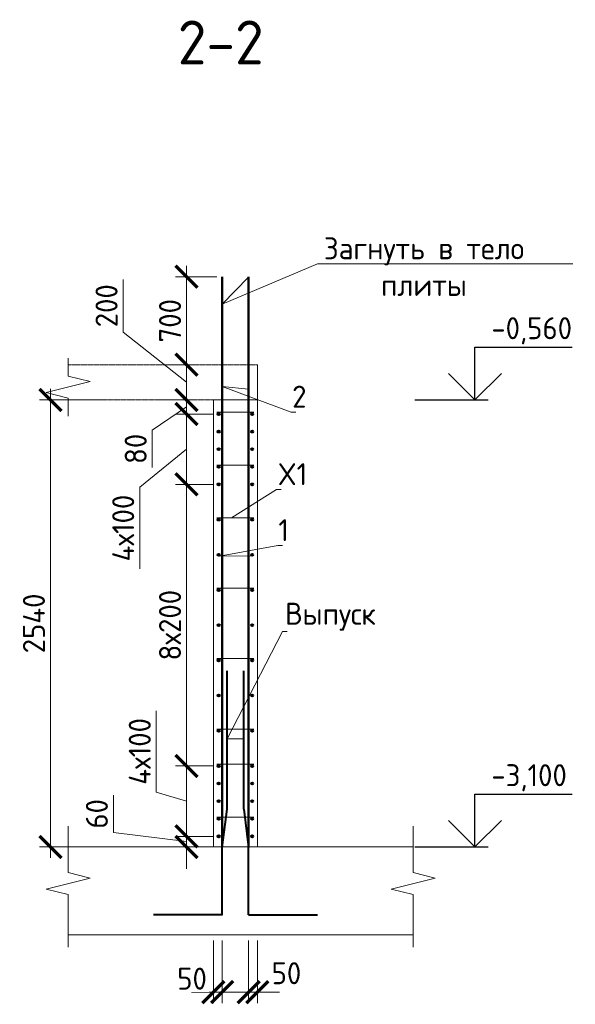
# Model space of a CAD drawing. Header units: millimetres. Extents: x 349531 to 1063351, y -131924 to 96186.
# Tile 82 of 228: x 533670 to 539980, y -43810 to -32621. Entities that reach past the tile are written whole.
import ezdxf
from ezdxf import colors
from ezdxf.entities.mleader import LeaderData, LeaderLine
from ezdxf.math import Vec2, Vec3

# ---------------------------------------------------------------- set-up
doc = ezdxf.new("R2010")
doc.units = ezdxf.units.MM
doc.linetypes.add('01 Штриховая _4 мм_', pattern=[6, 3.5, -2.5])
for name, color, linetype, lineweight in [('AF_Perekritie', 90, 'Continuous', 18), ('AF_Stena', 90, 'Continuous', 18), ('KR_Fundament', 253, 'Continuous', 18), ('Арм_шпильки', 143, 'Continuous', 18), ('Армирование', 3, 'Continuous', 40), ('АрмСтер', 2, 'Continuous', 50), ('подоснова', 151, 'Continuous', 5), ('РАЗМЕРЫ', 1, 'Continuous', 9)]:
    doc.layers.add(name, color=color, linetype=linetype, lineweight=lineweight)
doc.styles.add('GOST-2.304_Type-B', font='GOST_Common.ttf')
doc.dimstyles.new('мой 25', dxfattribs={"dimscale": 100, "dimtxt": 2.5, "dimasz": 2.5, "dimexe": 1.25, "dimexo": 0.625, "dimtad": 1, "dimdec": 0, "dimlfac": 0.5, "dimtxsty": 'GOST-2.304_Type-B', "dimblk": 'ARCHTICK', "dimcen": 2.5, "dimdle": 1.25, "dimaunit": 1, "dimadec": 1, "dimazin": 2, "dimtfac": 1, "dimtdec": 0, "dimtmove": 1, "dimatfit": 3, "dimfxl": 6, "dimfxlon": 1, "dimtfill": 1, "dimlwd": -1, "dimlwe": -1, "dimarcsym": 0})

# ---------------------------------------------------------------- blocks, each defined once
blk = doc.blocks.new('_None')
blk = doc.blocks.new('_ArchTick')
at = {"color": 0, "linetype": 'ByBlock', "const_width": 0.15}
blk.add_lwpolyline([(-0.5, -0.5), (0.5, 0.5)], dxfattribs=at)
blk = doc.blocks.new('*D1264')
at = {"layer": 'DEFPOINTS', "color": 0, "lineweight": 50, "transparency": 16777216}
for p in [(535564, -36942), (535701, -36942), (535929, -37102)]:
    blk.add_point(p, dxfattribs=at)
at = {"layer": 'РАЗМЕРЫ', "color": 0, "linetype": 'Continuous', "transparency": 16777216}
for p, q in [((535564, -37227), (535564, -36817)), ((535564, -37022), (535174, -37286)), ((535639, -36942), (535439, -36942)), ((535867, -37102), (535439, -37102)), ((535174, -37286), (535174, -37711))]:
    blk.add_line(p, q, dxfattribs=at)
at = {"layer": 'РАЗМЕРЫ', "color": 0, "transparency": 16777216, "xscale": 250, "yscale": 250, "zscale": 250}
for p, rotation in [((535564, -36942), 90), ((535564, -37102), 270)]:
    blk.add_blockref('_ArchTick', p, dxfattribs=dict(at, rotation=rotation))
at = {"layer": 'РАЗМЕРЫ', "color": 0, "transparency": 16777216, "insert": (534987, -37498), "char_height": 250, "attachment_point": 5, "rotation": 90, "style": 'GOST-2.304_Type-B', "bg_fill": 3, "box_fill_scale": 1.1, "bg_fill_color": 256, "bg_fill_true_color": 13158600, "bg_fill_transparency": 0}
blk.add_mtext('80', dxfattribs=at)
blk = doc.blocks.new('*D1134')
at = {"layer": 'DEFPOINTS', "color": 0, "lineweight": 50, "transparency": 16777216}
for p in [(535228, -36542), (535564, -36542), (535228, -36942)]:
    blk.add_point(p, dxfattribs=at)
at = {"layer": 'РАЗМЕРЫ', "color": 0, "linetype": 'Continuous', "transparency": 16777216}
for p, q in [((534843, -36172), (534843, -35572)), ((535564, -36742), (534843, -36172)), ((535564, -37067), (535564, -36417)), ((535291, -36542), (535689, -36542)), ((535290, -36942), (535689, -36942))]:
    blk.add_line(p, q, dxfattribs=at)
at = {"layer": 'РАЗМЕРЫ', "color": 0, "transparency": 16777216, "xscale": 250, "yscale": 250, "zscale": 250}
for p, rotation in [((535564, -36542), 90), ((535564, -36942), 270)]:
    blk.add_blockref('_ArchTick', p, dxfattribs=dict(at, rotation=rotation))
at = {"layer": 'РАЗМЕРЫ', "color": 0, "transparency": 16777216, "insert": (534656, -35872), "char_height": 250, "attachment_point": 5, "rotation": 90, "style": 'GOST-2.304_Type-B', "bg_fill": 3, "box_fill_scale": 1.1, "bg_fill_color": 256, "bg_fill_true_color": 13158600, "bg_fill_transparency": 0}
blk.add_mtext('200', dxfattribs=at)
blk = doc.blocks.new('*D1265')
at = {"layer": 'DEFPOINTS', "color": 0, "lineweight": 50, "transparency": 16777216}
for p in [(535929, -41102), (535564, -41902), (535929, -41902)]:
    blk.add_point(p, dxfattribs=at)
at = {"layer": 'РАЗМЕРЫ', "color": 0, "linetype": 'Continuous', "transparency": 16777216}
for p, q in [((535220, -41399), (535220, -40474)), ((535564, -40977), (535564, -42027)), ((535867, -41102), (535439, -41102)), ((535564, -41502), (535220, -41399)), ((535867, -41902), (535439, -41902))]:
    blk.add_line(p, q, dxfattribs=at)
at = {"layer": 'РАЗМЕРЫ', "color": 0, "transparency": 16777216, "xscale": 250, "yscale": 250, "zscale": 250}
for p, rotation in [((535564, -41102), 90), ((535564, -41902), 270)]:
    blk.add_blockref('_ArchTick', p, dxfattribs=dict(at, rotation=rotation))
at = {"layer": 'РАЗМЕРЫ', "color": 0, "transparency": 16777216, "insert": (535033, -40936), "char_height": 250, "attachment_point": 5, "rotation": 90, "style": 'GOST-2.304_Type-B', "bg_fill": 3, "box_fill_scale": 1.1, "bg_fill_color": 256, "bg_fill_true_color": 13158600, "bg_fill_transparency": 0}
blk.add_mtext('4х100', dxfattribs=at)
blk = doc.blocks.new('*D1266')
at = {"layer": 'DEFPOINTS', "color": 0, "lineweight": 50, "transparency": 16777216}
for p in [(535929, -41902), (535564, -42022), (535869, -42022)]:
    blk.add_point(p, dxfattribs=at)
at = {"layer": 'РАЗМЕРЫ', "color": 0, "linetype": 'Continuous', "transparency": 16777216}
for p, q in [((534733, -41859), (534733, -41434)), ((535564, -41902), (535564, -41652)), ((535564, -41962), (534733, -41859)), ((535867, -41902), (535439, -41902)), ((535564, -41902), (535564, -42022)), ((535564, -41902), (535564, -42022)), ((535807, -42022), (535439, -42022)), ((535564, -42022), (535564, -42272))]:
    blk.add_line(p, q, dxfattribs=at)
at = {"layer": 'РАЗМЕРЫ', "color": 0, "transparency": 16777216, "xscale": 250, "yscale": 250, "zscale": 250}
for p, rotation in [((535564, -41902), 270), ((535564, -42022), 90)]:
    blk.add_blockref('_ArchTick', p, dxfattribs=dict(at, rotation=rotation))
at = {"layer": 'РАЗМЕРЫ', "color": 0, "transparency": 16777216, "insert": (534546, -41646), "char_height": 250, "attachment_point": 5, "rotation": 90, "style": 'GOST-2.304_Type-B', "bg_fill": 3, "box_fill_scale": 1.1, "bg_fill_color": 256, "bg_fill_true_color": 13158600, "bg_fill_transparency": 0}
blk.add_mtext('60', dxfattribs=at)
blk = doc.blocks.new('*D1135')
at = {"layer": 'DEFPOINTS', "color": 0, "lineweight": 50, "transparency": 16777216}
for p in [(535564, -35542), (535971, -35542), (535228, -36542)]:
    blk.add_point(p, dxfattribs=at)
at = {"layer": 'РАЗМЕРЫ', "color": 0, "linetype": 'Continuous', "transparency": 16777216}
for p, q in [((535564, -36667), (535564, -35417)), ((535908, -35542), (535439, -35542)), ((535291, -36542), (535689, -36542))]:
    blk.add_line(p, q, dxfattribs=at)
at = {"layer": 'РАЗМЕРЫ', "color": 0, "transparency": 16777216, "xscale": 250, "yscale": 250, "zscale": 250}
for p, rotation in [((535564, -35542), 90), ((535564, -36542), 270)]:
    blk.add_blockref('_ArchTick', p, dxfattribs=dict(at, rotation=rotation))
at = {"layer": 'РАЗМЕРЫ', "color": 0, "transparency": 16777216, "insert": (535377, -36042), "char_height": 250, "attachment_point": 5, "rotation": 90, "style": 'GOST-2.304_Type-B', "bg_fill": 3, "box_fill_scale": 1.1, "bg_fill_color": 256, "bg_fill_true_color": 13158600, "bg_fill_transparency": 0}
blk.add_mtext('700', dxfattribs=at)
blk = doc.blocks.new('*D1136')
at = {"layer": 'DEFPOINTS', "color": 0, "lineweight": 50, "transparency": 16777216}
for p in [(536178, -36942), (534019, -42022), (536620, -42022)]:
    blk.add_point(p, dxfattribs=at)
at = {"layer": 'РАЗМЕРЫ', "color": 0, "linetype": 'Continuous', "transparency": 16777216}
for p, q in [((534019, -36817), (534019, -42147)), ((534619, -36942), (533894, -36942)), ((534619, -42022), (533894, -42022))]:
    blk.add_line(p, q, dxfattribs=at)
at = {"layer": 'РАЗМЕРЫ', "color": 0, "transparency": 16777216, "xscale": 250, "yscale": 250, "zscale": 250}
for p, rotation in [((534019, -36942), 90), ((534019, -42022), 270)]:
    blk.add_blockref('_ArchTick', p, dxfattribs=dict(at, rotation=rotation))
at = {"layer": 'РАЗМЕРЫ', "color": 0, "transparency": 16777216, "insert": (533831, -39482), "char_height": 250, "attachment_point": 5, "rotation": 90, "style": 'GOST-2.304_Type-B', "bg_fill": 3, "box_fill_scale": 1.1, "bg_fill_color": 256, "bg_fill_true_color": 13158600, "bg_fill_transparency": 0}
blk.add_mtext('2540', dxfattribs=at)
blk = doc.blocks.new('*D1267')
at = {"layer": 'DEFPOINTS', "color": 0, "lineweight": 50, "transparency": 16777216}
for p in [(535564, -37902), (535929, -37902), (535929, -41102)]:
    blk.add_point(p, dxfattribs=at)
at = {"layer": 'РАЗМЕРЫ', "color": 0, "linetype": 'Continuous', "transparency": 16777216}
for p, q in [((535564, -41227), (535564, -37777)), ((535867, -37902), (535439, -37902)), ((535867, -41102), (535439, -41102))]:
    blk.add_line(p, q, dxfattribs=at)
at = {"layer": 'РАЗМЕРЫ', "color": 0, "transparency": 16777216, "xscale": 250, "yscale": 250, "zscale": 250}
for p, rotation in [((535564, -37902), 90), ((535564, -41102), 270)]:
    blk.add_blockref('_ArchTick', p, dxfattribs=dict(at, rotation=rotation))
at = {"layer": 'РАЗМЕРЫ', "color": 0, "transparency": 16777216, "insert": (535377, -39502), "char_height": 250, "attachment_point": 5, "rotation": 90, "style": 'GOST-2.304_Type-B', "bg_fill": 3, "box_fill_scale": 1.1, "bg_fill_color": 256, "bg_fill_true_color": 13158600, "bg_fill_transparency": 0}
blk.add_mtext('8х200', dxfattribs=at)
blk = doc.blocks.new('*D1268')
at = {"layer": 'DEFPOINTS', "color": 0, "lineweight": 50, "transparency": 16777216}
for p in [(535929, -37102), (535564, -37902), (535827, -37902)]:
    blk.add_point(p, dxfattribs=at)
at = {"layer": 'РАЗМЕРЫ', "color": 0, "linetype": 'Continuous', "transparency": 16777216}
for p, q in [((535564, -36977), (535564, -38027)), ((535867, -37102), (535439, -37102)), ((535564, -37502), (535033, -37935)), ((535765, -37902), (535439, -37902)), ((535033, -37935), (535033, -38860))]:
    blk.add_line(p, q, dxfattribs=at)
at = {"layer": 'РАЗМЕРЫ', "color": 0, "transparency": 16777216, "xscale": 250, "yscale": 250, "zscale": 250}
for p, rotation in [((535564, -37102), 90), ((535564, -37902), 270)]:
    blk.add_blockref('_ArchTick', p, dxfattribs=dict(at, rotation=rotation))
at = {"layer": 'РАЗМЕРЫ', "color": 0, "transparency": 16777216, "insert": (534845, -38398), "char_height": 250, "attachment_point": 5, "rotation": 90, "style": 'GOST-2.304_Type-B', "bg_fill": 3, "box_fill_scale": 1.1, "bg_fill_color": 256, "bg_fill_true_color": 13158600, "bg_fill_transparency": 0}
blk.add_mtext('4х100', dxfattribs=at)
blk = doc.blocks.new('*D1142')
at = {"layer": 'DEFPOINTS', "color": 0, "lineweight": 50, "transparency": 16777216}
for p in [(535869, -43022), (535969, -43022), (535969, -43672)]:
    blk.add_point(p, dxfattribs=at)
at = {"layer": 'РАЗМЕРЫ', "color": 0, "linetype": 'Continuous', "transparency": 16777216}
for p, q in [((535869, -43084), (535869, -43797)), ((535969, -43084), (535969, -43797)), ((535869, -43672), (535619, -43672)), ((535869, -43672), (535969, -43672)), ((535969, -43672), (536219, -43672))]:
    blk.add_line(p, q, dxfattribs=at)
at = {"layer": 'РАЗМЕРЫ', "color": 0, "transparency": 16777216, "insert": (535627, -43519), "char_height": 250, "attachment_point": 5, "style": 'GOST-2.304_Type-B', "bg_fill": 3, "box_fill_scale": 1.1, "bg_fill_color": 256, "bg_fill_true_color": 13158600, "bg_fill_transparency": 0}
blk.add_mtext('50', dxfattribs=at)
at = {"layer": 'РАЗМЕРЫ', "color": 0, "transparency": 16777216, "xscale": 250, "yscale": 250, "zscale": 250}
blk.add_blockref('_ArchTick', (535869, -43672), dxfattribs=at)
at = {"layer": 'РАЗМЕРЫ', "color": 0, "transparency": 16777216, "xscale": 250, "yscale": 250, "zscale": 250, "rotation": 180}
blk.add_blockref('_ArchTick', (535969, -43672), dxfattribs=at)
blk = doc.blocks.new('*D1143')
at = {"layer": 'DEFPOINTS', "color": 0, "lineweight": 50, "transparency": 16777216}
for p in [(536269, -43022), (536369, -43022), (536369, -43672)]:
    blk.add_point(p, dxfattribs=at)
at = {"layer": 'РАЗМЕРЫ', "color": 0, "linetype": 'Continuous', "transparency": 16777216}
for p, q in [((536269, -43084), (536269, -43797)), ((536369, -43084), (536369, -43797)), ((536269, -43672), (536019, -43672)), ((536269, -43672), (536369, -43672)), ((536369, -43672), (536619, -43672))]:
    blk.add_line(p, q, dxfattribs=at)
at = {"layer": 'РАЗМЕРЫ', "color": 0, "transparency": 16777216, "xscale": 250, "yscale": 250, "zscale": 250}
blk.add_blockref('_ArchTick', (536269, -43672), dxfattribs=at)
at = {"layer": 'РАЗМЕРЫ', "color": 0, "transparency": 16777216, "insert": (536699, -43457), "char_height": 250, "attachment_point": 5, "style": 'GOST-2.304_Type-B', "bg_fill": 3, "box_fill_scale": 1.1, "bg_fill_color": 256, "bg_fill_true_color": 13158600, "bg_fill_transparency": 0}
blk.add_mtext('50', dxfattribs=at)
at = {"layer": 'РАЗМЕРЫ', "color": 0, "transparency": 16777216, "xscale": 250, "yscale": 250, "zscale": 250, "rotation": 180}
blk.add_blockref('_ArchTick', (536369, -43672), dxfattribs=at)

msp = doc.modelspace()

# ---------------------------------------------------------------- linework, layer by layer
for points in [[(538840.3, -36341.9), (539945.6, -36341.9)], [(538840.3, -36941.9), (538840.3, -36341.9)], [(539140.3, -36641.9), (538840.3, -36941.9), (538540.3, -36641.9)], [(538155.8, -36941.9), (538990.3, -36941.9)], [(538840.3, -41421.9), (539945.6, -41421.9)], [(538840.3, -42021.9), (538840.3, -41421.9)], [(539140.3, -41721.9), (538840.3, -42021.9), (538540.3, -41721.9)], [(538155.8, -42021.9), (538990.3, -42021.9)]]:
    msp.add_lwpolyline(points)
at = {"layer": 'AF_Perekritie', "linetype": '01 Штриховая _4 мм_', "lineweight": 9}
for p, q in [((536369.5, -36541.9), (534220.9, -36541.9)), ((534220.9, -36941.9), (536369.5, -36941.9))]:
    msp.add_line(p, q, dxfattribs=at)
at = {"layer": 'AF_Stena', "lineweight": 20}
for p, q in [((536369.5, -42021.9), (536369.5, -36541.9)), ((535869.5, -36941.9), (535869.5, -42021.9)), ((536369.5, -36941.9), (535869.5, -36941.9)), ((535869.5, -42021.9), (536369.5, -42021.9))]:
    msp.add_line(p, q, dxfattribs=at)
for points in [[(534220.9, -36616.9), (534220.9, -36466.9)], [(534220.9, -36616.9), (534220.9, -36671.9)], [(534220.9, -36671.9), (534470.9, -36734.4)], [(534470.9, -36734.4), (533970.9, -36859.4)], [(533970.9, -36859.4), (534220.9, -36921.9)], [(534220.9, -36921.9), (534220.9, -36976.9)], [(534220.9, -36976.9), (534220.9, -37126.9)], [(534220.9, -42257.8), (534220.9, -41786)], [(538137.3, -42257.8), (538137.3, -41786)], [(534220.9, -42257.8), (534220.9, -42312.8)], [(538137.3, -42257.8), (538137.3, -42312.8)], [(534470.9, -42375.3), (533970.9, -42500.3)], [(534220.9, -42312.8), (534470.9, -42375.3)], [(538387.3, -42375.3), (537887.3, -42500.3)], [(538137.3, -42312.8), (538387.3, -42375.3)], [(533970.9, -42500.3), (534220.9, -42562.8)], [(537887.3, -42500.3), (538137.3, -42562.8)], [(534220.9, -42562.8), (534220.9, -42617.8)], [(534220.9, -42617.8), (534220.9, -43161.9)], [(538137.3, -42562.8), (538137.3, -42617.8)], [(538137.3, -42617.8), (538137.3, -43161.9)]]:
    msp.add_lwpolyline(points, dxfattribs=at)
at = {"layer": 'KR_Fundament', "lineweight": 9}
for p, q in [((538137.3, -42021.9), (534220.9, -42021.9)), ((534220.9, -43021.9), (538137.3, -43021.9))]:
    msp.add_line(p, q, dxfattribs=at)
at = {"layer": 'Арм_шпильки'}
for p, q in [((535909.5, -37081.9), (536329.5, -37081.9)), ((535909.5, -39081.9), (536329.5, -39081.9)), ((535909.5, -39881.9), (536329.5, -39881.9)), ((535909.5, -40681.9), (536329.5, -40681.9)), ((535909.5, -41081.9), (536329.5, -41081.9))]:
    msp.add_line(p, q, dxfattribs=at)
at = {"layer": 'Армирование', "ltscale": 100}
for p, q in [((536024.5, -41594.5), (536024.8, -40021.4)), ((536215.2, -41594.5), (536215.5, -40021.4)), ((535970.5, -42029.1), (536024.5, -41594.5)), ((536215.2, -41594.5), (536269.2, -42029.1)), ((535970.8, -42792.5), (535970.5, -42029.1)), ((536269.5, -42792.5), (536269.2, -42029.1)), ((535971.1, -42792.6), (535189.5, -42792.3)), ((536269.5, -42792.5), (537051.1, -42792.2))]:
    msp.add_line(p, q, dxfattribs=at)
for centre in [(535929.5, -37101.9), (536309.5, -37101.9), (536309.5, -37501.9), (535929.5, -37901.9), (536309.5, -37901.9), (535929.5, -38701.9), (536309.5, -38701.9), (535929.5, -39101.9), (536309.5, -39101.9), (535929.5, -39501.9), (536309.5, -39501.9), (535929.5, -39901.9), (536309.5, -39901.9), (535929.5, -40301.9), (536309.5, -40301.9), (535929.5, -40701.9), (536309.5, -40701.9), (535929.5, -41101.9), (536309.5, -41101.9), (535929.5, -41501.9), (536309.5, -41501.9), (535929.5, -41901.9), (536309.5, -41901.9)]:
    msp.add_circle(centre, 12, dxfattribs=at)
at = {"layer": 'АрмСтер', "linetype": '01 Штриховая _4 мм_', "ltscale": 0.4}
for p, q in [((535970.8, -36541.9), (535970.8, -35541.9)), ((536269.2, -36541.9), (536269.2, -35541.9))]:
    msp.add_line(p, q, dxfattribs=at)
at = {"layer": 'АрмСтер', "ltscale": 15}
for p, q in [((535970.8, -42021.9), (535970.8, -36541.9)), ((536269.2, -42021.9), (536269.2, -36541.9))]:
    msp.add_line(p, q, dxfattribs=at)

# ---------------------------------------------------------------- texts
at = {"style": 'GOST-2.304_Type-B'}
for s, p in [('-0,560', (539026.3, -36251.9)), ('-3,100', (539026.3, -41331.9))]:
    msp.add_text(s, height=250, dxfattribs=at).set_placement(p)
at = {"layer": 'РАЗМЕРЫ', "insert": (535952.6, -32879.8), "char_height": 500, "attachment_point": 5, "style": 'GOST-2.304_Type-B'}
msp.add_mtext_dynamic_manual_height_columns('2-2', width=3941.213, gutter_width=625, heights=[0], dxfattribs=at)

# ---------------------------------------------------------------- leaders
at = {"layer": 'подоснова'}
ml = msp.add_multileader_mtext('Standard', dxfattribs=at)
ml.set_content('Загнуть в тело плиты', color=256, style='GOST-2.304_Type-B')
ml.set_leader_properties(color=256, linetype='ByLayer', lineweight=15)
ml.set_arrow_properties(name='NONE')
ml.build(insert=Vec2(0, 0))
ml.multileader.update_dxf_attribs({"text_left_attachment_type": 6, "text_right_attachment_type": 6, "dogleg_length": 10, "arrow_head_size": 18})
ctx = ml.context
ctx.base_point, ctx.char_height, ctx.arrow_head_size, ctx.landing_gap_size, ctx.plane_origin = Vec3(537062.2, -35394), 250, 18, 20, Vec3(540480.3, -33943.5)
ctx.left_attachment, ctx.right_attachment, ctx.text_align_type = 6, 6, 1
notes = []
notes.append((ctx, [(1, (1, 1, 0), (537052.2, -35394), (1, 0), 10, [(0, [(536269.2, -35548.1), (535970.8, -35852.7)], 0, [])])]))
ctx.mtext.insert, ctx.mtext.width, ctx.mtext.alignment, ctx.mtext.flow_direction = Vec3(538261.5, -35094), 2840.037, 2, 5
ml = msp.add_multileader_mtext('Standard', dxfattribs=at)
ml.set_content('1', color=256, style='GOST-2.304_Type-B')
ml.set_leader_properties(color=256, linetype='ByLayer', lineweight=15)
ml.set_arrow_properties(name='NONE')
ml.build(insert=Vec2(0, 0))
ml.multileader.update_dxf_attribs({"text_left_attachment_type": 6, "text_right_attachment_type": 6, "dogleg_length": 10, "arrow_head_size": 18})
ctx = ml.context
ctx.base_point, ctx.char_height, ctx.arrow_head_size, ctx.landing_gap_size, ctx.plane_origin = Vec3(536609.5, -38596.8), 250, 18, 20, Vec3(535615, -37855.8)
ctx.left_attachment, ctx.right_attachment, ctx.text_align_type = 6, 6, 1
notes.append((ctx, [(0, (1, 1, 0), (536599.5, -38596.8), (1, 0), 10, [(1, [(536309.5, -38713.9), (535937.6, -38718.1)], 0, [])])]))
ctx.mtext.insert, ctx.mtext.width, ctx.mtext.alignment, ctx.mtext.flow_direction = Vec3(536667, -38296.8), 22.898, 2, 5
ml = msp.add_multileader_mtext('Standard', dxfattribs=at)
ml.set_content('Выпуск', color=256, style='GOST-2.304_Type-B')
ml.set_leader_properties(color=256, linetype='ByLayer', lineweight=15)
ml.set_arrow_properties(name='NONE')
ml.build(insert=Vec2(0, 0))
ml.multileader.update_dxf_attribs({"text_left_attachment_type": 6, "text_right_attachment_type": 6, "dogleg_length": 10, "arrow_head_size": 18})
ctx = ml.context
ctx.base_point, ctx.char_height, ctx.arrow_head_size, ctx.landing_gap_size, ctx.plane_origin = Vec3(536665.8, -39572.1), 250, 18, 20, Vec3(535508.8, -39554)
ctx.left_attachment, ctx.right_attachment, ctx.text_align_type = 6, 6, 1
notes.append((ctx, [(0, (1, 1, 0), (536655.8, -39572.1), (1, 0), 10, [(1, [(536215.2, -40795.2), (536024.5, -40791.9)], 0, [])])]))
ctx.mtext.insert, ctx.mtext.width, ctx.mtext.alignment, ctx.mtext.flow_direction = Vec3(537198.3, -39247.1), 22.898, 2, 5
for ctx, leaders in notes:
    for number, flags, end, landing, length, lines in leaders:
        leader = LeaderData()
        leader.index, (leader.has_last_leader_line, leader.has_dogleg_vector, leader.attachment_direction) = number, flags
        leader.last_leader_point, leader.dogleg_vector, leader.dogleg_length = Vec3(end), Vec3(landing), length
        for number, points, colour, breaks in lines:
            line = LeaderLine()
            line.index, line.vertices, line.color, line.breaks = number, Vec3.list(points), colors.encode_raw_color(colour), breaks
            leader.lines.append(line)
        ctx.leaders.append(leader)

# ---------------------------------------------------------------- next in the draw order: dimensions: what is measured, and where the dimension line sits
at = {"layer": 'РАЗМЕРЫ'}
dim = msp.add_linear_dim(base=(535564.2, -36941.9), p1=(535929.5, -37101.9), p2=(535701.4, -36941.9), angle=90, dimstyle='мой 25', dxfattribs=at)
dim.commit()
dim.dimension.update_dxf_attribs({"geometry": '*D1264', "text_midpoint": (535174.4, -37348.1), "dimtype": 160})
dim = msp.add_linear_dim(base=(535564.2, -41901.9), p1=(535929.5, -41101.9), p2=(535929.5, -41901.9), angle=90, text='4х100', dimstyle='мой 25', dxfattribs=at)
dim.commit()
dim.dimension.update_dxf_attribs({"geometry": '*D1265', "text_midpoint": (535032.9, -41336.3)})
dim = msp.add_linear_dim(base=(535969.4, -43672.1), p1=(535869.5, -43021.9), p2=(535969.4, -43021.9), dimstyle='мой 25', dxfattribs=at)
dim.commit()
dim.dimension.update_dxf_attribs({"geometry": '*D1142', "text_midpoint": (535626.8, -43706.6), "dimtype": 160})

# ---------------------------------------------------------------- next in the draw order: linework, layer by layer
at = {"layer": 'Армирование', "ltscale": 100}
msp.add_circle((535929.5, -37501.9), 12, dxfattribs=at)

# ---------------------------------------------------------------- next in the draw order: dimensions: what is measured, and where the dimension line sits
at = {"layer": 'РАЗМЕРЫ'}
for base, p1, p2, picture, middle in [((535564.2, -36541.9), (535227.8, -36941.9), (535228, -36541.9), '*D1134', (534843.3, -36109.2)), ((535564.2, -42021.9), (535929.5, -41901.9), (535869.5, -42021.9), '*D1266', (534733.3, -41796.3))]:
    dim = msp.add_linear_dim(base=base, p1=p1, p2=p2, angle=90, dimstyle='мой 25', dxfattribs=at)
    dim.commit()
    dim.dimension.update_dxf_attribs({"geometry": picture, "text_midpoint": middle, "dimtype": 160})
dim = msp.add_linear_dim(base=(536369.5, -43672.1), p1=(536269.4, -43021.9), p2=(536369.5, -43021.9), dimstyle='мой 25', dxfattribs=at)
dim.commit()
dim.dimension.update_dxf_attribs({"geometry": '*D1143', "text_midpoint": (536699.1, -43644), "dimtype": 160})

# ---------------------------------------------------------------- next in the draw order: leaders
at = {"layer": 'подоснова'}
ml = msp.add_multileader_mtext('Standard', dxfattribs=at)
ml.set_content('2', color=256, style='GOST-2.304_Type-B')
ml.set_leader_properties(color=256, linetype='ByLayer', lineweight=15)
ml.set_arrow_properties(name='NONE')
ml.build(insert=Vec2(0, 0))
ml.multileader.update_dxf_attribs({"text_left_attachment_type": 6, "text_right_attachment_type": 6, "dogleg_length": 10, "arrow_head_size": 18})
ctx = ml.context
ctx.base_point, ctx.char_height, ctx.arrow_head_size, ctx.landing_gap_size, ctx.plane_origin = Vec3(536762.7, -37079.8), 250, 18, 20, Vec3(535545.8, -35767.3)
ctx.left_attachment, ctx.right_attachment, ctx.text_align_type = 6, 6, 1
notes = []
notes.append((ctx, [(0, (1, 1, 0), (536752.7, -37079.8), (1, 0), 10, [(1, [(536269.2, -36819.8), (535970.8, -36789.6)], 0, [])])]))
ctx.mtext.insert, ctx.mtext.width, ctx.mtext.alignment, ctx.mtext.flow_direction = Vec3(536845.2, -36779.8), 22.898, 2, 5
for ctx, leaders in notes:
    for number, flags, end, landing, length, lines in leaders:
        leader = LeaderData()
        leader.index, (leader.has_last_leader_line, leader.has_dogleg_vector, leader.attachment_direction) = number, flags
        leader.last_leader_point, leader.dogleg_vector, leader.dogleg_length = Vec3(end), Vec3(landing), length
        for number, points, colour, breaks in lines:
            line = LeaderLine()
            line.index, line.vertices, line.color, line.breaks = number, Vec3.list(points), colors.encode_raw_color(colour), breaks
            leader.lines.append(line)
        ctx.leaders.append(leader)

# ---------------------------------------------------------------- next in the draw order: dimensions: what is measured, and where the dimension line sits
at = {"layer": 'РАЗМЕРЫ'}
dim = msp.add_linear_dim(base=(535564.2, -35541.9), p1=(535228, -36541.9), p2=(535970.8, -35541.9), angle=90, text='700', dimstyle='мой 25', dxfattribs=at)
dim.commit()
dim.dimension.update_dxf_attribs({"geometry": '*D1135', "text_midpoint": (535376.7, -36041.9)})
dim = msp.add_linear_dim(base=(534018.9, -42021.9), p1=(536178.1, -36941.9), p2=(536619.6, -42021.9), angle=90, dimstyle='мой 25', dxfattribs=at)
dim.commit()
dim.dimension.update_dxf_attribs({"geometry": '*D1136', "text_midpoint": (533831.4, -39481.9)})

# ---------------------------------------------------------------- next in the draw order: linework, layer by layer
at = {"layer": 'AF_Stena', "lineweight": 20}
msp.add_line((536369.5, -36941.9), (536369.5, -36542.9), dxfattribs=at)
at = {"layer": 'Арм_шпильки'}
for p, q in [((535909.5, -37681.9), (536329.5, -37681.9)), ((535909.5, -41681.9), (536329.5, -41681.9))]:
    msp.add_line(p, q, dxfattribs=at)
at = {"layer": 'Армирование', "ltscale": 100}
for centre in [(535929.5, -37301.9), (536309.5, -37301.9), (536309.5, -37701.9), (536309.5, -38301.9), (535929.5, -41301.9), (536309.5, -41301.9), (535929.5, -41701.9), (536309.5, -41701.9)]:
    msp.add_circle(centre, 12, dxfattribs=at)

# ---------------------------------------------------------------- next in the draw order: leaders
at = {"layer": 'подоснова'}
ml = msp.add_multileader_mtext('Standard', dxfattribs=at)
ml.set_content('X1', color=256, style='GOST-2.304_Type-B')
ml.set_leader_properties(color=256, linetype='ByLayer', lineweight=15)
ml.set_arrow_properties(name='NONE')
ml.build(insert=Vec2(0, 0))
ml.multileader.update_dxf_attribs({"text_left_attachment_type": 6, "text_right_attachment_type": 6, "dogleg_length": 10, "arrow_head_size": 18})
ctx = ml.context
ctx.base_point, ctx.char_height, ctx.arrow_head_size, ctx.landing_gap_size, ctx.plane_origin = Vec3(536597.3, -37960.7), 250, 18, 20, Vec3(535602.8, -37188.5)
ctx.left_attachment, ctx.right_attachment, ctx.text_align_type = 6, 6, 1
notes = []
notes.append((ctx, [(0, (1, 1, 0), (536587.3, -37960.7), (1, 0), 10, [(0, [(536073.6, -38281.9)], 0, [])])]))
ctx.mtext.insert, ctx.mtext.width, ctx.mtext.alignment, ctx.mtext.flow_direction = Vec3(536767.3, -37660.7), 22.898, 2, 5
for ctx, leaders in notes:
    for number, flags, end, landing, length, lines in leaders:
        leader = LeaderData()
        leader.index, (leader.has_last_leader_line, leader.has_dogleg_vector, leader.attachment_direction) = number, flags
        leader.last_leader_point, leader.dogleg_vector, leader.dogleg_length = Vec3(end), Vec3(landing), length
        for number, points, colour, breaks in lines:
            line = LeaderLine()
            line.index, line.vertices, line.color, line.breaks = number, Vec3.list(points), colors.encode_raw_color(colour), breaks
            leader.lines.append(line)
        ctx.leaders.append(leader)

# ---------------------------------------------------------------- next in the draw order: dimensions: what is measured, and where the dimension line sits
at = {"layer": 'РАЗМЕРЫ'}
dim = msp.add_linear_dim(base=(535564.2, -37901.9), p1=(535929.5, -41101.9), p2=(535929.5, -37901.9), angle=90, text='8х200', dimstyle='мой 25', dxfattribs=at)
dim.commit()
dim.dimension.update_dxf_attribs({"geometry": '*D1267', "text_midpoint": (535376.7, -39501.9)})

# ---------------------------------------------------------------- next in the draw order: linework, layer by layer
at = {"layer": 'Армирование', "ltscale": 100}
msp.add_circle((535929.5, -37701.9), 12, dxfattribs=at)

# ---------------------------------------------------------------- next in the draw order: dimensions: what is measured, and where the dimension line sits
at = {"layer": 'РАЗМЕРЫ'}
dim = msp.add_linear_dim(base=(535564.2, -37901.9), p1=(535929.5, -37101.9), p2=(535827.4, -37901.9), angle=90, text='4х100', dimstyle='мой 25', dxfattribs=at)
dim.commit()
dim.dimension.update_dxf_attribs({"geometry": '*D1268', "text_midpoint": (535032.9, -37997.7), "dimtype": 160})

# ---------------------------------------------------------------- next in the draw order: linework, layer by layer
at = {"layer": 'Арм_шпильки'}
msp.add_line((535909.5, -38281.9), (536329.5, -38281.9), dxfattribs=at)
at = {"layer": 'Армирование', "ltscale": 100}
msp.add_circle((535929.5, -38301.9), 12, dxfattribs=at)

doc.saveas('drawing.dxf')
